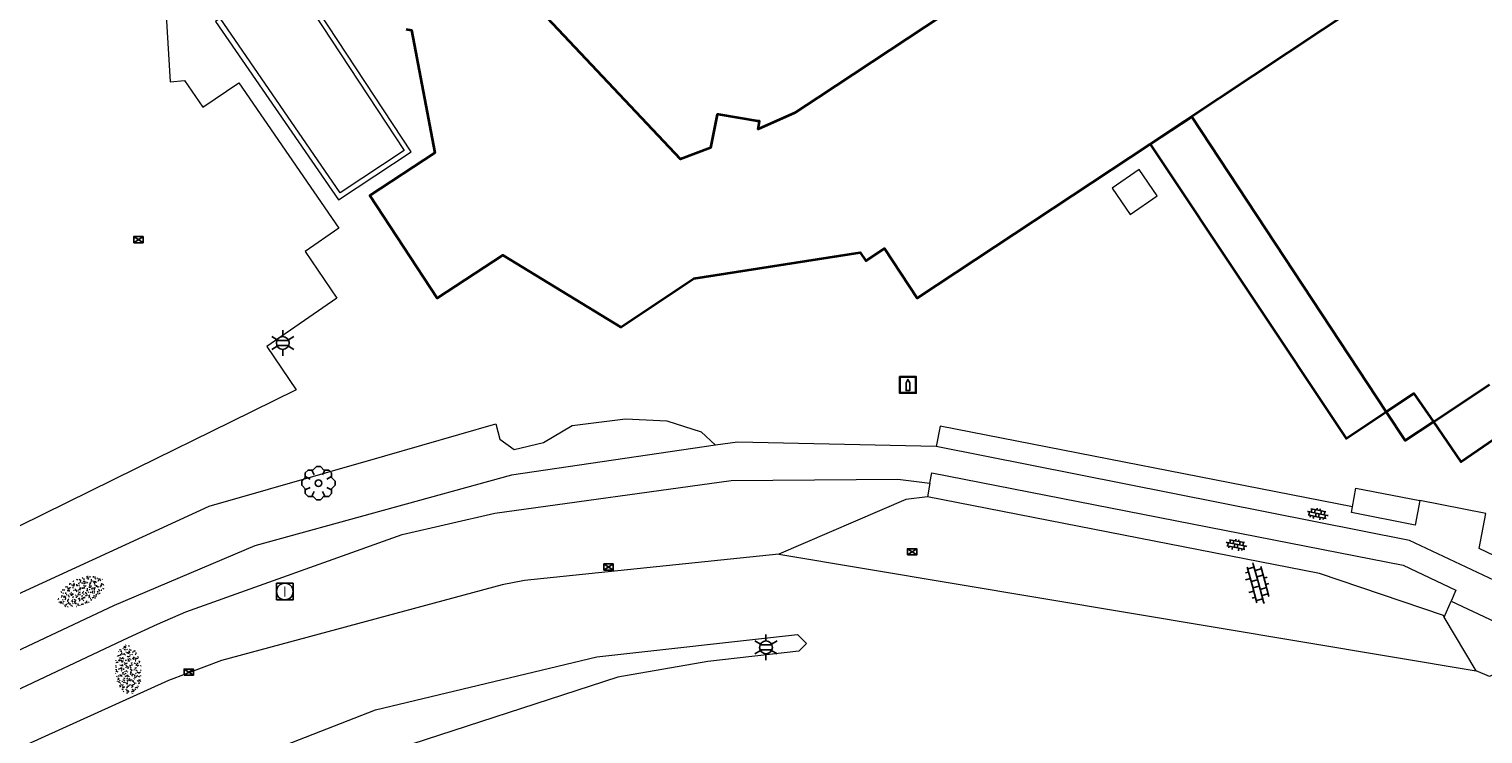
# Model space of a CAD drawing. Header units: metres. Extents: x 181682 to 183922, y 386244 to 387136.
# Tile 38 of 62: x 182813 to 182900, y 386565 to 386608. Entities that reach past the tile are written whole.
import ezdxf
from ezdxf.enums import TextEntityAlignment as Align

# ---------------------------------------------------------------- set-up
doc = ezdxf.new("R2010")
doc.units = ezdxf.units.M
for name, color, linetype, lineweight in [('B-WE-GR-BOOM-S', 251, 'Continuous', 25), ('B-WE-IE-MEUBILAIR_WEGMEUBILAIR_KUNSTWERK-S', 251, 'Continuous', 25), ('B-WE-IE-TERREINAFSCHEIDING_KUNSTMATIG_MUUR-GV', 251, 'IE-TERREINAFSCHEIDING-KUNSTMATIG-DICHT', 18), ('B-WE-KL-ET_LS_OV_LICHTMAST-S', 251, 'Continuous', 25), ('B-WE-KL-ET_LS_SR_TRAFO-GV', 251, 'Continuous', 18), ('B-WE-OG-TOPOGRAFIE_BEBOUWING-GV', 251, 'Continuous', 35), ('B-WE-OG-TOPOGRAFIE_TERREIN_GROEN-GV', 251, 'Continuous', 18), ('B-WE-OG-TOPOGRAFIE_TERREIN_GROEN-SV', 251, 'Continuous', 25), ('B-WE-OG-TOPOGRAFIE_TERREIN_ONBEGROEID-GV', 251, 'Continuous', 18), ('B-WE-OG-TOPOGRAFIE_WEG_PARKEERPLAATS-GV', 251, 'Continuous', 18), ('B-WE-OG-TOPOGRAFIE_WEG_PARKEERPLAATS-SV', 251, 'Continuous', 25), ('B-WE-OG-TOPOGRAFIE_WEG_RIJWEG-GV', 251, 'Continuous', 18), ('B-WE-OG-TOPOGRAFIE_WEG_RIJWIELPAD-GV', 251, 'Continuous', 18), ('B-WE-OG-TOPOGRAFIE_WEG_VOETPAD-GV', 251, 'Continuous', 18), ('B-WE-OG-TOPOGRAFIE_WEG_VOETPAD-SV', 251, 'Continuous', 25), ('B-WE-RI-GWA_RIOOLPUT_INSPECTIEPUT-S', 251, 'Continuous', 25), ('B-WE-RI-HWA_KOLK-S', 251, 'Continuous', 25)]:
    doc.layers.add(name, color=color, linetype=linetype, lineweight=lineweight)
doc.styles.add('NLCS-ISO', font='NLCS-ISO.ttf')
doc.linetypes.add('IE-TERREINAFSCHEIDING-KUNSTMATIG-DICHT', pattern='A,8,-1,[82,NLCS.SHX,S=0.75,R=90,X=0,Y=0],-1', length=10)

# ---------------------------------------------------------------- blocks, each defined once
blk = doc.blocks.new('B-SIE-WEG_LICHTMAST-SO')
at = {"ltscale": 0.1}
for p, q in [((-0.334, 0.193), (-0.668, 0.386)), ((0, 0.386), (0, 0.772)), ((0.334, 0.193), (0.668, 0.386)), ((-0.334, -0.193), (-0.668, -0.386)), ((0, -0.386), (0, -0.772)), ((0.334, -0.193), (0.668, -0.386))]:
    blk.add_line(p, q, dxfattribs=at)
at = {"flags": 128}
for points in [[(-0.354, 0.152), (0.354, 0.152)], [(-0.354, -0.152), (0.354, -0.152)]]:
    blk.add_lwpolyline(points, dxfattribs=at)
at = {"ltscale": 0.1}
blk.add_circle((0, 0), 0.386, dxfattribs=at)
at = {"style": 'NLCS-ISO'}
blk.add_attdef('TYPE', text='', height=0.549, dxfattribs=at).set_placement((0, 0.772), align=Align.BOTTOM_CENTER)
blk = doc.blocks.new('B-SRI-KOLK_COMBINATIE-SO')
for p, q in [((-0.28125, 0), (0.28125, 0.375)), ((0.28125, 0), (-0.28125, 0.375))]:
    blk.add_line(p, q)
at = {"flags": 128}
blk.add_lwpolyline([(-0.28125, 0), (0.28125, 0), (0.28125, 0.375), (-0.28125, 0.375)], close=True, dxfattribs=at)
blk = doc.blocks.new('SRI-PUT_INSPECTIE-SO')
at = {"lineweight": -3, "flags": 128}
blk.add_lwpolyline([(-0.497, -0.493), (0.503, -0.493), (0.503, 0.507), (-0.497, 0.507)], close=True, dxfattribs=at)
at = {"lineweight": -3, "ltscale": 1.5}
blk.add_circle((0.003, 0.007), 0.5, dxfattribs=at)
at = {"ltscale": 0.1, "style": 'NLCS-ISO'}
blk.add_text('I', height=0.625, dxfattribs=at).set_placement((0.002, 0.005), align=Align.MIDDLE_CENTER)
blk = doc.blocks.new('SIE-KUNSTOBJECT-SO')
for points in [[(-0.5, 0.5, 0), (0.5, 0.5, 0), (0.5, -0.5, 0), (-0.5, -0.5, 0)], [(0.112, 0.125, 0), (0.112, -0.337, 0), (-0.112, -0.337, 0), (-0.112, 0.125, 0), (-0.002, 0.332, 0)]]:
    blk.add_polyline3d(points, close=True)
for points in [[(-0.463, -0.437, 0), (-0.463, 0.442, 0)], [(-0.442, 0.464, 0), (0.438, 0.464, 0)], [(0.459, 0.442, 0), (0.459, -0.437, 0)], [(0.438, -0.459, 0), (-0.442, -0.459, 0)]]:
    blk.add_polyline3d(points)
for centre, start, end in [((-0.442, 0.442), 90, 180), ((0.438, 0.442), 0, 90), ((-0.442, -0.437), 180, 270), ((0.438, -0.437), 270, 0)]:
    blk.add_arc(centre, 0.0216, start, end)
blk = doc.blocks.new('SGR-BOOM_01')
at = {"layer": 'B-WE-GR-BOOM-S'}
for points in [[(0.25, 0.5, 0), (0.375, 0.75, 0), (0.125, 1, 0), (-0.125, 1, 0), (-0.375, 0.75, 0), (-0.25, 0.5, 0)], [(-0.5, 0.25, 0), (-0.75, 0.375, 0), (-1, 0.125, 0), (-1, -0.125, 0), (-0.75, -0.375, 0), (-0.5, -0.25, 0)], [(-0.33, 0.795, 0), (-0.619, 0.795, 0), (-0.795, 0.619, 0), (-0.795, 0.33, 0)], [(0.795, 0.33, 0), (0.795, 0.619, 0), (0.619, 0.795, 0), (0.33, 0.795, 0)], [(0.5, -0.25, 0), (0.75, -0.375, 0), (1, -0.125, 0), (1, 0.125, 0), (0.75, 0.375, 0), (0.5, 0.25, 0)], [(-0.795, -0.33, 0), (-0.795, -0.619, 0), (-0.619, -0.795, 0), (-0.33, -0.795, 0)], [(-0.25, -0.5, 0), (-0.375, -0.75, 0), (-0.125, -1, 0), (0.125, -1, 0), (0.375, -0.75, 0), (0.25, -0.5, 0)], [(0.33, -0.795, 0), (0.619, -0.795, 0), (0.795, -0.619, 0), (0.795, -0.33, 0)]]:
    blk.add_polyline3d(points, dxfattribs=at)
blk.add_circle((0, 0), 0.2, dxfattribs=at)
blk.add_circle((0, 0), 0.2, dxfattribs=at)
blk = doc.blocks.new('SGR-GRAS_01-SO')
at = {"ltscale": 0.1}
for p, q in [((-1.96, -0.07), (-1.98, 0)), ((-1.93, 0.19), (-1.93, 0.24)), ((-1.89, 0.24), (-1.92, 0.25)), ((-1.67, 0.02), (-1.6, 0.04)), ((-1.6, 0.24), (-1.65, 0.29)), ((-1.53, 0.32), (-1.6, 0.35)), ((-1.45, 0.64), (-1.52, 0.66)), ((-1.52, 0.19), (-1.44, 0.19)), ((-1.47, 0.58), (-1.48, 0.65)), ((-1.43, 0.48), (-1.35, 0.5)), ((-1.36, 0.21), (-1.43, 0.23)), ((-1.42, 0.13), (-1.36, 0.17)), ((-1.38, 0.11), (-1.32, 0.16)), ((-1.37, 0.01), (-1.38, 0.08)), ((-1.33, 0.11), (-1.33, 0.19)), ((-1.3, 0.76), (-1.32, 0.77)), ((-1.28, 0.68), (-1.28, 0.76)), ((-1.17, 0.39), (-1.23, 0.43)), ((-1.17, 0.24), (-1.22, 0.29)), ((-1.15, 0.65), (-1.21, 0.7)), ((-1.11, 0.17), (-1.04, 0.19)), ((-1.03, 0.03), (-1.1, 0.07)), ((-0.94, 0.84), (-1, 0.88)), ((-0.97, 0.51), (-0.92, 0.57)), ((-0.89, 0.5), (-0.97, 0.52)), ((-0.94, 0.19), (-0.87, 0.19)), ((-0.92, 0.42), (-0.86, 0.46)), ((-0.89, 0.81), (-0.82, 0.81)), ((-0.87, 0.66), (-0.89, 0.73)), ((-0.8, 0.06), (-0.88, 0.08)), ((-0.87, 0.62), (-0.8, 0.64)), ((-0.8, 0.47), (-0.87, 0.51)), ((-0.75, 0.24), (-0.8, 0.29)), ((-0.77, 0.09), (-0.79, 0.16)), ((-0.73, 0.65), (-0.78, 0.7)), ((-0.74, 0.03), (-0.73, 0.11)), ((-0.67, 0.11), (-0.73, 0.14)), ((-0.69, 0.61), (-0.68, 0.68)), ((-0.58, 0.92), (-0.64, 0.96)), ((-0.56, 0.92), (-0.51, 0.97)), ((-0.56, 0.32), (-0.48, 0.34)), ((-0.44, 0.55), (-0.51, 0.59)), ((-0.43, 0.78), (-0.5, 0.8)), ((-0.42, 0.71), (-0.36, 0.74)), ((-0.34, 0.35), (-0.41, 0.37)), ((-0.32, 0.24), (-0.38, 0.29)), ((-0.31, 0.19), (-0.37, 0.22)), ((-0.37, 0.19), (-0.29, 0.19)), ((-0.31, 0.65), (-0.36, 0.7)), ((-0.32, 0.81), (-0.24, 0.81)), ((-0.32, 0.77), (-0.24, 0.79)), ((-0.28, 0.73), (-0.29, 0.81)), ((-0.21, 1), (-0.27, 1.03)), ((-0.24, 0.02), (-0.17, 0.04)), ((-0.18, 0.17), (-0.19, 0.24)), ((-0.08, 0.63), (-0.14, 0.67)), ((-0.14, -0.04), (-0.14, 0.03)), ((-0.09, 0.53), (-0.09, 0.6)), ((-0.08, 0.16), (-0.03, 0.21)), ((-0.07, 0.19), (0, 0.23)), ((0.06, 0.27), (-0.01, 0.3)), ((0, 0.47), (0.07, 0.49)), ((0.1, 0.24), (0.05, 0.29)), ((0.13, 0.64), (0.06, 0.66)), ((0.07, 0.99), (0.14, 1.03)), ((0.12, 0.65), (0.07, 0.7)), ((0.22, 0.2), (0.15, 0.22)), ((0.21, 0.19), (0.28, 0.19)), ((0.29, 0.71), (0.22, 0.75)), ((0.24, 0.92), (0.31, 0.94)), ((0.26, 0.81), (0.33, 0.81)), ((0.32, 0.81), (0.3, 0.89)), ((0.31, 0.17), (0.39, 0.19)), ((0.32, 0.57), (0.38, 0.62)), ((0.42, 0.34), (0.36, 0.38)), ((0.42, 0.25), (0.4, 0.32)), ((0.43, 0.48), (0.49, 0.51)), ((0.53, 0.24), (0.47, 0.29)), ((0.54, 0.65), (0.49, 0.7)), ((0.56, -0.02), (0.49, 0.02)), ((0.5, 0.45), (0.51, 0.53)), ((0.59, 0.93), (0.52, 0.94)), ((0.55, 0.62), (0.63, 0.64)), ((0.65, 0.79), (0.58, 0.83)), ((0.68, 0.49), (0.61, 0.51)), ((0.77, 0.05), (0.7, 0.07)), ((0.78, 0.42), (0.72, 0.46)), ((0.78, 0.19), (0.86, 0.19)), ((0.83, 0.81), (0.91, 0.81)), ((0.92, 0.06), (0.85, 0.09)), ((0.87, 0.31), (0.94, 0.33)), ((0.95, 0.24), (0.9, 0.29)), ((0.91, 0.89), (0.91, 0.92)), ((0.97, 0.65), (0.91, 0.7)), ((0.93, 0.76), (0.99, 0.8)), ((1.01, 0.87), (0.95, 0.91)), ((1.01, 0.33), (1, 0.4)), ((1.15, 0.78), (1.08, 0.8)), ((1.15, 0.5), (1.08, 0.54)), ((1.1, 0.38), (1.1, 0.45)), ((1.11, 0.77), (1.18, 0.79)), ((1.24, 0.34), (1.17, 0.36)), ((1.18, 0.01), (1.26, 0.03)), ((1.21, 0.21), (1.26, 0.26)), ((1.28, 0.14), (1.22, 0.17)), ((1.28, 0.25), (1.35, 0.29)), ((1.37, 0.24), (1.32, 0.29)), ((1.39, 0.65), (1.34, 0.7)), ((1.36, 0.19), (1.43, 0.19)), ((1.42, 0.46), (1.5, 0.48)), ((1.51, 0.58), (1.44, 0.62)), ((1.64, 0.21), (1.58, 0.25)), ((1.61, 0.41), (1.59, 0.48)), ((1.69, 0.3), (1.7, 0.37)), ((1.79, 0.19), (1.72, 0.21)), ((1.74, 0.16), (1.81, 0.18)), ((1.8, 0.24), (1.75, 0.29)), ((1.93, 0.19), (1.95, 0.19)), ((-1.92, -0.16), (-1.85, -0.12)), ((-1.82, -0.08), (-1.9, -0.06)), ((-1.76, -0.13), (-1.82, -0.09)), ((-1.78, -0.3), (-1.73, -0.25)), ((-1.62, -0.5), (-1.69, -0.46)), ((-1.63, -0.57), (-1.68, -0.52)), ((-1.61, -0.17), (-1.67, -0.11)), ((-1.57, -0.44), (-1.49, -0.44)), ((-1.54, -0.66), (-1.5, -0.64)), ((-1.4, -0.05), (-1.46, -0.01)), ((-1.38, -0.46), (-1.38, -0.39)), ((-1.35, -0.28), (-1.28, -0.26)), ((-1.27, -0.23), (-1.34, -0.21)), ((-1.26, -0.42), (-1.33, -0.38)), ((-1.27, -0.56), (-1.28, -0.48)), ((-1.21, -0.57), (-1.26, -0.52)), ((-1.18, -0.67), (-1.25, -0.65)), ((-1.19, -0.17), (-1.24, -0.11)), ((-1.13, -0.78), (-1.19, -0.75)), ((-1.06, -0.39), (-1, -0.35)), ((-1.04, -0.58), (-0.97, -0.57)), ((-0.99, -0.44), (-0.92, -0.44)), ((-0.9, -0.34), (-0.96, -0.3)), ((-0.9, -0.65), (-0.84, -0.6)), ((-0.84, -0.94), (-0.85, -0.93)), ((-0.78, -0.57), (-0.84, -0.52)), ((-0.76, -0.7), (-0.83, -0.67)), ((-0.76, -0.17), (-0.82, -0.11)), ((-0.8, -0.13), (-0.73, -0.11)), ((-0.71, -0.38), (-0.79, -0.36)), ((-0.79, -0.54), (-0.78, -0.46)), ((-0.72, -0.89), (-0.65, -0.87)), ((-0.71, -0.9), (-0.64, -0.86)), ((-0.62, -0.82), (-0.7, -0.8)), ((-0.67, -0.48), (-0.69, -0.4)), ((-0.53, -0.26), (-0.6, -0.22)), ((-0.58, -0.99), (-0.59, -0.97)), ((-0.57, -0.1), (-0.5, -0.06)), ((-0.49, -0.25), (-0.44, -0.19)), ((-0.48, -0.44), (-0.41, -0.42)), ((-0.4, -0.63), (-0.46, -0.59)), ((-0.38, -0.98), (-0.43, -0.93)), ((-0.42, -0.44), (-0.34, -0.44)), ((-0.36, -0.57), (-0.41, -0.52)), ((-0.34, -0.17), (-0.39, -0.11)), ((-0.26, -0.99), (-0.33, -0.95)), ((-0.25, -0.09), (-0.32, -0.07)), ((-0.17, -0.18), (-0.24, -0.14)), ((-0.16, -0.53), (-0.23, -0.51)), ((-0.21, -0.61), (-0.15, -0.58)), ((-0.19, -0.62), (-0.19, -0.54)), ((-0.17, -0.74), (-0.1, -0.72)), ((-0.07, -0.97), (-0.14, -0.95)), ((-0.04, -0.55), (-0.1, -0.51)), ((-0.08, -0.4), (-0.09, -0.32)), ((-0.01, -1.01), (0.04, -0.95)), ((0.05, -0.98), (0, -0.93)), ((0.07, -0.57), (0.01, -0.52)), ((0.02, -0.96), (0.01, -0.89)), ((0.08, -0.17), (0.03, -0.11)), ((0.1, -0.91), (0.03, -0.88)), ((0.07, -0.29), (0.14, -0.27)), ((0.19, -0.1), (0.13, -0.06)), ((0.16, -0.44), (0.23, -0.44)), ((0.17, -1.04), (0.22, -1.02)), ((0.31, -0.24), (0.24, -0.22)), ((0.33, -0.47), (0.26, -0.43)), ((0.29, -0.33), (0.35, -0.29)), ((0.4, -0.68), (0.32, -0.66)), ((0.39, -0.6), (0.45, -0.55)), ((0.39, -0.59), (0.46, -0.57)), ((0.4, -0.69), (0.41, -0.62)), ((0.46, -0.83), (0.4, -0.8)), ((0.47, -0.98), (0.42, -0.93)), ((0.49, -0.57), (0.44, -0.52)), ((0.45, -0.12), (0.46, -0.05)), ((0.51, -0.17), (0.45, -0.11)), ((0.52, -0.32), (0.5, -0.24)), ((0.62, -0.88), (0.6, -0.81)), ((0.63, -0.14), (0.7, -0.12)), ((0.69, -0.39), (0.62, -0.35)), ((0.64, -0.84), (0.71, -0.81)), ((0.7, -0.89), (0.77, -0.88)), ((0.73, -0.44), (0.81, -0.44)), ((0.82, -0.76), (0.76, -0.72)), ((0.78, -0.04), (0.85, 0)), ((0.86, -0.39), (0.79, -0.37)), ((0.8, -0.19), (0.85, -0.14)), ((0.86, -0.94), (0.84, -0.93)), ((0.91, -0.57), (0.86, -0.52)), ((0.93, -0.17), (0.88, -0.11)), ((0.95, -0.83), (0.88, -0.81)), ((0.94, -0.44), (1.01, -0.42)), ((1.05, -0.31), (0.99, -0.27)), ((1, -0.77), (1, -0.7)), ((1.05, -0.2), (1.05, -0.12)), ((1.11, -0.24), (1.1, -0.16)), ((1.19, -0.68), (1.12, -0.64)), ((1.14, -0.56), (1.21, -0.52)), ((1.21, -0.8), (1.2, -0.73)), ((1.33, -0.1), (1.26, -0.08)), ((1.26, -0.75), (1.33, -0.73)), ((1.34, -0.57), (1.29, -0.52)), ((1.36, -0.17), (1.3, -0.11)), ((1.31, -0.44), (1.38, -0.44)), ((1.42, -0.23), (1.35, -0.19)), ((1.42, -0.54), (1.35, -0.52)), ((1.55, -0.6), (1.49, -0.56)), ((1.5, -0.29), (1.57, -0.27)), ((1.64, -0.27), (1.65, -0.2)), ((1.64, -0.27), (1.7, -0.23)), ((1.68, -0.55), (1.74, -0.5)), ((1.71, -0.16), (1.69, -0.09)), ((1.78, -0.15), (1.71, -0.11)), ((1.71, -0.52), (1.71, -0.52)), ((1.78, -0.17), (1.73, -0.11)), ((1.88, -0.25), (1.81, -0.23))]:
    blk.add_line(p, q, dxfattribs=at)
at = {"ltscale": 0.1, "style": 'NLCS-ISO'}
blk.add_attdef('TYPE', text='', height=0.5, dxfattribs=at).set_placement((3.47, -0.02), align=Align.MIDDLE_CENTER)
blk = doc.blocks.new('SVH-BSS_OPENGESTRAAT_KL-SO')
for p, q in [((-1.69, 0.09), (-1.59, 0.09)), ((-1.59, 0.09), (-0.02, 0.09)), ((-1.33, -0.44), (-1.33, 0.09)), ((-1.24, 0.61), (-0.02, 0.61)), ((-1.07, 0.09), (-1.07, 0.61)), ((-0.54, 0.09), (-0.54, 0.61)), ((-0.28, 0.61), (-0.28, 0.89)), ((-0.28, -0.44), (-0.28, 0.09)), ((-0.02, 0.61), (1.24, 0.61)), ((-0.02, 0.09), (1.56, 0.09)), ((0.24, 0.61), (0.24, 0.89)), ((0.24, -0.44), (0.24, 0.09)), ((0.51, 0.09), (0.51, 0.61)), ((1.03, 0.09), (1.03, 0.61)), ((1.29, -0.44), (1.29, 0.09)), ((1.56, 0.09), (1.69, 0.09)), ((-1.48, -0.44), (-0.02, -0.44)), ((-1.07, -0.7), (-1.07, -0.44)), ((-0.54, -0.85), (-0.54, -0.44)), ((-0.02, -0.44), (1.48, -0.44)), ((0.51, -0.86), (0.51, -0.44)), ((1.03, -0.71), (1.03, -0.44))]:
    blk.add_line(p, q)

msp = doc.modelspace()

# ---------------------------------------------------------------- linework, layer by layer
at = {"layer": 'B-WE-IE-TERREINAFSCHEIDING_KUNSTMATIG_MUUR-GV'}
for points in [[(182825.959, 386614.686, 0), (182835.269, 386600.538, 0), (182831.416, 386597.992, 0), (182824.179, 386608.506, 0), (182823.893, 386608.308, 0)], [(182823.893, 386608.308, 0), (182831.307, 386597.565, 0), (182835.69, 386600.467, 0), (182830.142, 386608.882, 0)]]:
    msp.add_polyline3d(points, dxfattribs=at)
at = {"layer": 'B-WE-KL-ET_LS_SR_TRAFO-GV'}
msp.add_polyline3d([(182880.66, 386597.811, 0), (182879.58, 386599.384, 0), (182877.942, 386598.259, 0), (182879.022, 386596.686, 0), (182880.66, 386597.811, 0)], dxfattribs=at)
at = {"layer": 'B-WE-OG-TOPOGRAFIE_BEBOUWING-GV'}
for points in [[(182894.363, 386623.969, 0), (182890.634, 386621.326, 0), (182896.83, 386611.95, 0), (182880.242, 386600.92, 0), (182892.039, 386583.175, 0), (182894.463, 386584.787, 0), (182896.117, 386585.886, 0), (182897.303, 386584.178, 0), (182898.968, 386581.78, 0), (182913.97, 386592.086, 0), (182912.48, 386594.267, 0), (182911.162, 386596.197, 0), (182912.875, 386597.366, 0), (182915.244, 386598.985, 0), (182908.072, 386609.587, 0), (182914.339, 386613.886, 0), (182909.823, 386620.5, 0)], [(182881.767, 386617.981, 0), (182860.222, 386603.735, 0), (182858.812, 386602.803, 0), (182856.612, 386601.833, 0), (182856.687, 386602.297, 0), (182856.587, 386602.313, 0), (182854.209, 386602.699, 0), (182854.129, 386602.712, 0), (182853.738, 386600.707, 0), (182851.918, 386600.014, 0), (182841.213, 386611.389, 0)], [(182835.381, 386607.859, 0), (182835.714, 386607.785, 0), (182837.114, 386600.402, 0), (182833.192, 386597.819, 0), (182837.254, 386591.642, 0), (182841.208, 386594.222, 0), (182848.331, 386589.892, 0), (182852.729, 386592.831, 0), (182862.755, 386594.391, 0), (182863.091, 386593.883, 0), (182864.217, 386594.628, 0), (182866.197, 386591.633, 0), (182880.242, 386600.92, 0), (182882.746, 386602.576, 0), (182894.463, 386584.787, 0), (182895.607, 386583.051, 0), (182897.303, 386584.178, 0), (182900.692, 386586.431, 0)]]:
    msp.add_polyline3d(points, dxfattribs=at)
at = {"layer": 'B-WE-OG-TOPOGRAFIE_TERREIN_GROEN-GV'}
msp.add_polyline3d([(182795.624, 386566.292, 0), (182823.514, 386579.109, 0), (182834.097, 386582.146, 0), (182840.796, 386584.071, 0), (182841.035, 386583.146, 0), (182841.902, 386582.51, 0), (182843.665, 386582.944, 0), (182845.399, 386583.955, 0), (182848.607, 386584.359, 0), (182851.092, 386584.244, 0), (182853.173, 386583.579, 0), (182854.029, 386582.773, 0)], dxfattribs=at)
at = {"layer": 'B-WE-OG-TOPOGRAFIE_TERREIN_ONBEGROEID-GV'}
for points in [[(182820.782, 386611.019, 0), (182821.157, 386604.677, 0), (182822.035, 386604.748, 0), (182823.134, 386603.153, 0), (182825.31, 386604.627, 0), (182831.337, 386595.857, 0), (182829.308, 386594.446, 0), (182831.204, 386591.637, 0), (182826.98, 386588.718, 0), (182828.761, 386586.118, 0), (182824.804, 386584.171, 0), (182819.148, 386581.384, 0), (182809.227, 386576.52, 0)], [(182892.434, 386579.06, 0), (182892.64, 386580.181, 0), (182896.483, 386579.448, 0)]]:
    msp.add_polyline3d(points, dxfattribs=at)
at = {"layer": 'B-WE-OG-TOPOGRAFIE_WEG_PARKEERPLAATS-GV'}
msp.add_line((182899.892, 386569.181), (182897.951, 386572.42), dxfattribs=at)
for points in [[(182866.804, 386579.672, 0), (182865.5, 386579.502, 0), (182857.859, 386576.209, 0)], [(182897.951, 386572.42, 0), (182897.916, 386572.511, 0), (182890.435, 386575.044, 0), (182866.804, 386579.672, 0)]]:
    msp.add_polyline3d(points, dxfattribs=at)
at = {"layer": 'B-WE-OG-TOPOGRAFIE_WEG_RIJWEG-GV'}
msp.add_line((182900.691, 386568.841), (182899.892, 386569.181), dxfattribs=at)
for points in [[(182857.859, 386576.209, 0), (182842.515, 386574.627, 0), (182841.184, 386574.369, 0), (182824.264, 386569.795, 0), (182821.054, 386568.587, 0), (182811.26, 386564.16, 0), (182805.44, 386561.427, 0), (182800.13, 386559.001, 0), (182794.752, 386557.561, 0)], [(182857.859, 386576.209, 0), (182899.892, 386569.181, 0)], [(182801.33, 386552.822, 0), (182818.505, 386560.953, 0), (182833.533, 386566.832, 0), (182846.872, 386570.021, 0), (182858.98, 386571.361, 0), (182859.518, 386570.818, 0), (182859.057, 386570.37, 0), (182853.579, 386569.736, 0), (182848.145, 386568.8, 0), (182824.97, 386561.271, 0), (182802.463, 386550.575, 0)]]:
    msp.add_polyline3d(points, dxfattribs=at)
at = {"layer": 'B-WE-OG-TOPOGRAFIE_WEG_RIJWIELPAD-GV'}
for points in [[(182854.029, 386582.773, 0), (182841.737, 386580.98, 0), (182826.258, 386576.72, 0), (182817.78, 386573.121, 0), (182798.275, 386563.939, 0), (182797.352, 386563.551, 0)], [(182867.327, 386582.695, 0), (182855.35, 386582.966, 0), (182854.029, 386582.773, 0)], [(182914.492, 386575.585, 0), (182903.731, 386573.328, 0), (182895.869, 386577.035, 0), (182867.327, 386582.695, 0)], [(182793.09, 386560.781, 0), (182799.258, 386562.04, 0), (182818.65, 386571.181, 0), (182820.396, 386571.985, 0), (182822.097, 386572.733, 0), (182835.137, 386577.389, 0), (182840.741, 386578.686, 0), (182854.977, 386580.656, 0), (182865.014, 386580.732, 0), (182866.946, 386580.479, 0)], [(182898.375, 386573.38, 0), (182902.346, 386571.518, 0), (182901.368, 386569.148, 0), (182900.691, 386568.841, 0)]]:
    msp.add_polyline3d(points, dxfattribs=at)
at = {"layer": 'B-WE-OG-TOPOGRAFIE_WEG_VOETPAD-GV'}
for p, q in [((182866.946, 386580.479), (182866.804, 386579.672)), ((182897.951, 386572.42), (182898.375, 386573.38))]:
    msp.add_line(p, q, dxfattribs=at)
for points in [[(182892.434, 386579.06, 0), (182867.574, 386583.924, 0), (182867.327, 386582.695, 0)], [(182866.946, 386580.479, 0), (182867.064, 386581.115, 0), (182895.488, 386575.538, 0), (182898.661, 386574.032, 0), (182898.375, 386573.38, 0)], [(182896.483, 386579.448, 0), (182896.203, 386577.963, 0), (182892.378, 386578.711, 0), (182892.434, 386579.06, 0)], [(182913.832, 386576.811, 0), (182903.844, 386574.742, 0), (182900.064, 386576.545, 0), (182900.462, 386578.664, 0), (182896.483, 386579.448, 0)]]:
    msp.add_polyline3d(points, dxfattribs=at)

# ---------------------------------------------------------------- block references
at = {"layer": 'B-WE-GR-BOOM-S'}
msp.add_blockref('SGR-BOOM_01', (182830.098, 386580.486, 0), dxfattribs=at)
at = {"layer": 'B-WE-IE-MEUBILAIR_WEGMEUBILAIR_KUNSTWERK-S'}
msp.add_blockref('SIE-KUNSTOBJECT-SO', (182865.631, 386586.409, 0), dxfattribs=at)
at = {"layer": 'B-WE-KL-ET_LS_OV_LICHTMAST-S'}
for p in [(182827.951, 386588.939, 0), (182857.077, 386570.592, 0)]:
    msp.add_blockref('B-SIE-WEG_LICHTMAST-SO', p, dxfattribs=at)
at = {"layer": 'B-WE-OG-TOPOGRAFIE_TERREIN_GROEN-SV'}
for p, xscale, yscale, rotation in [((182815.807, 386573.955, 0), 0.75, 0.75, 24.68140165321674), ((182818.634, 386569.236, 0), 0.7499999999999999, 0.7499999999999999, 274.5900418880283)]:
    msp.add_blockref('SGR-GRAS_01-SO', p, dxfattribs=dict(at, xscale=xscale, yscale=yscale, rotation=rotation))
at = {"layer": 'B-WE-OG-TOPOGRAFIE_WEG_PARKEERPLAATS-SV', "xscale": 0.75, "yscale": 0.75, "rotation": 285.2538759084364}
msp.add_blockref('SVH-BSS_OPENGESTRAAT_KL-SO', (182886.699, 386574.44, 0), dxfattribs=at)
at = {"layer": 'B-WE-OG-TOPOGRAFIE_WEG_VOETPAD-SV', "xscale": 0.375, "yscale": 0.375}
for p, rotation in [((182890.329, 386578.626, 0), 348.7835201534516), ((182885.428, 386576.768, 0), 348.919187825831)]:
    msp.add_blockref('SVH-BSS_OPENGESTRAAT_KL-SO', p, dxfattribs=dict(at, rotation=rotation))
at = {"layer": 'B-WE-RI-GWA_RIOOLPUT_INSPECTIEPUT-S'}
msp.add_blockref('SRI-PUT_INSPECTIE-SO', (182828.07, 386573.95, 0), dxfattribs=at)
at = {"layer": 'B-WE-RI-HWA_KOLK-S'}
for p in [(182819.248, 386594.974, 0), (182865.884, 386576.165, 0), (182847.593, 386575.245, 0), (182822.285, 386568.913, 0)]:
    msp.add_blockref('B-SRI-KOLK_COMBINATIE-SO', p, dxfattribs=at)

doc.saveas('drawing.dxf')
